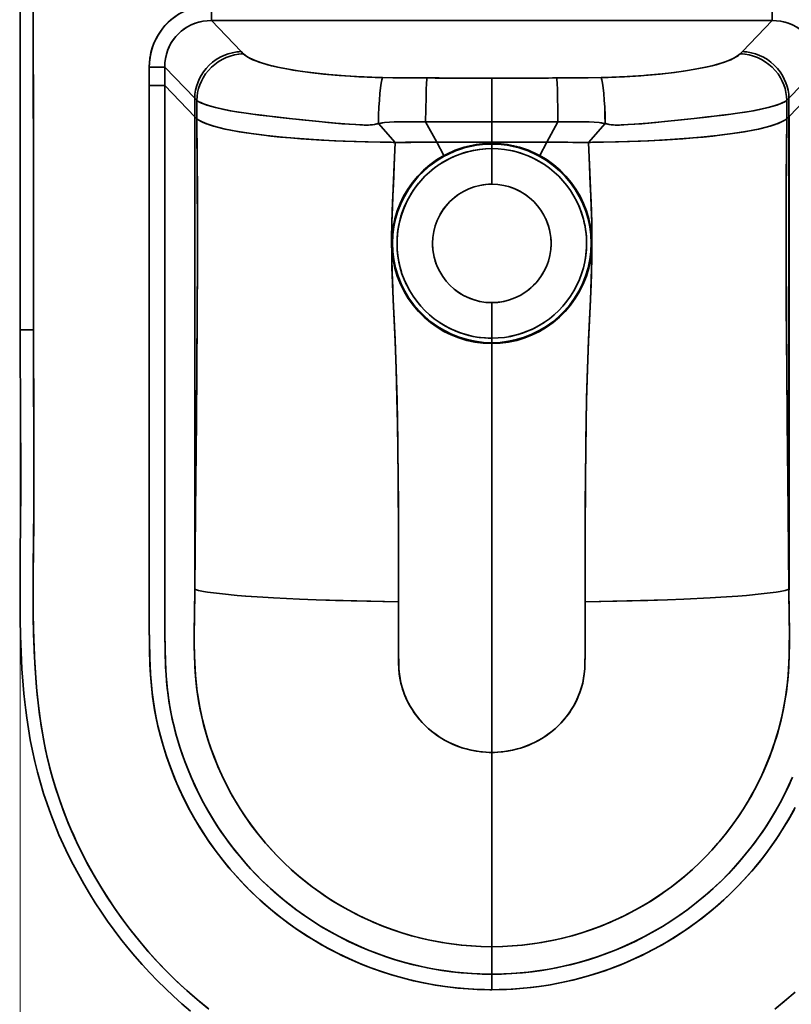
# Model space of a CAD drawing. Extents: x 415 to 1818, y -11 to 1702.
# Tile 2 of 6: x 415 to 709, y 185 to 560. Entities that reach past the tile are written whole.
import ezdxf

# ---------------------------------------------------------------- set-up
doc = ezdxf.new("R2010")
doc.units = 0

msp = doc.modelspace()

# ---------------------------------------------------------------- linework, layer by layer
at = {"color": 7, "lineweight": 35, "ltscale": 0.147733}
for p, q in [((487.67, 559.64), (487.67, 565.55)), ((487.67, 565.55), (487.67, 559.64)), ((701.33, 565.55), (701.33, 559.64)), ((701.33, 565.55), (701.33, 559.64))]:
    msp.add_line(p, q, dxfattribs=at)
at = {"color": 7, "lineweight": 35, "ltscale": 0.410576}
for p, q in [((499.06, 547.81), (487.67, 559.64)), ((499.06, 547.81), (487.67, 559.64)), ((701.33, 559.64), (689.94, 547.81))]:
    msp.add_line(p, q, dxfattribs=at)
at = {"color": 7, "lineweight": 35}
for p, q in [((487.67, 559.64), (701.33, 559.64)), ((487.67, 559.64), (701.33, 559.64)), ((573.5, 513.29), (594.5, 513.34)), ((594.5, 513.34), (573.5, 513.29)), ((615.5, 513.29), (594.5, 513.34)), ((594.5, 513.34), (615.5, 513.29)), ((594.5, 280.87), (594.5, 436.61)), ((594.5, 280.87), (594.5, 436.61)), ((594.5, 280.87), (594.5, 206.88)), ((594.5, 280.87), (594.5, 206.88))]:
    msp.add_line(p, q, dxfattribs=at)
at = {"color": 7, "lineweight": 35, "ltscale": 0.410577}
msp.add_line((689.94, 547.81), (701.33, 559.64), dxfattribs=at)
at = {"color": 7, "lineweight": 35, "ltscale": 0.028401}
for p, q in [((499.85, 547), (499.06, 547.81)), ((499.85, 547), (499.06, 547.81)), ((689.15, 547), (689.94, 547.81)), ((689.94, 547.81), (689.15, 547))]:
    msp.add_line(p, q, dxfattribs=at)
at = {"color": 7, "lineweight": 35, "ltscale": 0.147894}
for p, q in [((464.03, 541.89), (469.95, 541.89)), ((464.03, 541.89), (469.95, 541.89)), ((464.03, 534.85), (469.95, 534.85))]:
    msp.add_line(p, q, dxfattribs=at)
at = {"color": 7, "lineweight": 35, "ltscale": 0.176051}
for p, q in [((464.03, 541.89), (464.03, 534.85)), ((469.95, 534.85), (469.95, 541.89)), ((469.95, 541.89), (469.95, 534.85))]:
    msp.add_line(p, q, dxfattribs=at)
at = {"color": 7, "lineweight": 35, "ltscale": 0.17605}
msp.add_line((464.03, 534.85), (464.03, 541.89), dxfattribs=at)
at = {"color": 7, "lineweight": 35, "ltscale": 0.409681}
msp.add_line((481.32, 530.08), (469.95, 541.89), dxfattribs=at)
at = {"color": 7, "lineweight": 35, "ltscale": 0.409683}
for p, q in [((481.32, 530.08), (469.95, 541.89)), ((707.68, 530.08), (719.05, 541.89))]:
    msp.add_line(p, q, dxfattribs=at)
at = {"color": 7, "lineweight": 35, "ltscale": 0.409682}
msp.add_line((707.68, 530.08), (719.05, 541.89), dxfattribs=at)
at = {"color": 7, "lineweight": 35, "ltscale": 0.415398}
msp.add_line((594.5, 537.71), (594.5, 521.09), dxfattribs=at)
msp.add_line((594.5, 537.71), (594.5, 521.09), dxfattribs=at)
at = {"color": 7, "lineweight": 35, "ltscale": 0.147893}
msp.add_line((469.95, 534.85), (464.03, 534.85), dxfattribs=at)
at = {"color": 7, "lineweight": 35, "ltscale": 0.410362}
msp.add_line((469.95, 534.85), (481.34, 523.02), dxfattribs=at)
at = {"color": 7, "lineweight": 35, "ltscale": 0.410363}
for p, q in [((481.34, 523.02), (469.95, 534.85)), ((719.05, 534.85), (707.66, 523.02)), ((707.66, 523.02), (719.05, 534.85))]:
    msp.add_line(p, q, dxfattribs=at)
at = {"color": 7, "lineweight": 35, "ltscale": 0.176539}
for p, q in [((481.34, 523.02), (481.32, 530.08)), ((707.66, 523.02), (707.68, 530.08))]:
    msp.add_line(p, q, dxfattribs=at)
at = {"color": 7, "lineweight": 35, "ltscale": 0.028344}
for p, q in [((482.11, 529.27), (481.32, 530.08)), ((706.89, 529.27), (707.68, 530.08))]:
    msp.add_line(p, q, dxfattribs=at)
at = {"color": 7, "lineweight": 35, "ltscale": 0.176537}
for p, q in [((481.32, 530.08), (481.34, 523.02)), ((707.68, 530.08), (707.66, 523.02))]:
    msp.add_line(p, q, dxfattribs=at)
at = {"color": 7, "lineweight": 35, "ltscale": 0.028346}
msp.add_line((482.11, 529.27), (481.32, 530.08), dxfattribs=at)
at = {"color": 7, "lineweight": 35, "ltscale": 0.177269}
for p, q in [((482.15, 522.18), (482.11, 529.27)), ((706.85, 522.18), (706.89, 529.27))]:
    msp.add_line(p, q, dxfattribs=at)
at = {"color": 7, "lineweight": 35, "ltscale": 0.17727}
for p, q in [((482.11, 529.27), (482.15, 522.18)), ((706.89, 529.27), (706.85, 522.18))]:
    msp.add_line(p, q, dxfattribs=at)
at = {"color": 7, "lineweight": 35, "ltscale": 0.028345}
msp.add_line((706.89, 529.27), (707.68, 530.08), dxfattribs=at)
at = {"color": 7, "lineweight": 35, "ltscale": 0.029255}
for p, q in [((481.34, 523.02), (482.15, 522.18)), ((481.34, 523.02), (482.15, 522.18)), ((707.66, 523.02), (706.85, 522.18)), ((707.66, 523.02), (706.85, 522.18))]:
    msp.add_line(p, q, dxfattribs=at)
at = {"color": 7, "lineweight": 35, "ltscale": 0.240916}
for p, q in [((557.71, 513.24), (551.31, 520.45)), ((551.31, 520.45), (557.71, 513.24)), ((631.29, 513.24), (637.69, 520.45)), ((637.69, 520.45), (631.29, 513.24))]:
    msp.add_line(p, q, dxfattribs=at)
at = {"color": 7, "lineweight": 35, "ltscale": 0.220279}
for p, q in [((573.5, 513.29), (569.29, 521.03)), ((569.29, 521.03), (573.5, 513.29)), ((615.5, 513.29), (619.71, 521.03)), ((619.71, 521.03), (615.5, 513.29))]:
    msp.add_line(p, q, dxfattribs=at)
at = {"color": 7, "lineweight": 35, "ltscale": 0.193755}
msp.add_line((594.5, 513.34), (594.5, 521.09), dxfattribs=at)
msp.add_line((594.5, 513.34), (594.5, 521.09), dxfattribs=at)
at = {"color": 7, "lineweight": 35, "ltscale": 0.14378}
for p, q in [((576.26, 508.24), (573.5, 513.29)), ((573.5, 513.29), (576.26, 508.24)), ((612.74, 508.24), (615.5, 513.29)), ((615.5, 513.29), (612.74, 508.24))]:
    msp.add_line(p, q, dxfattribs=at)
at = {"color": 7, "lineweight": 35, "ltscale": 0.011131}
msp.add_line((594.5, 512.9), (594.5, 513.34), dxfattribs=at)
msp.add_line((594.5, 512.9), (594.5, 513.34), dxfattribs=at)
at = {"color": 7, "lineweight": 35, "ltscale": 0.007722}
for p, q in [((594.5, 512.9), (594.5, 512.59)), ((594.5, 512.9), (594.5, 512.59)), ((576.41, 507.97), (576.26, 508.24)), ((612.59, 507.97), (612.74, 508.24))]:
    msp.add_line(p, q, dxfattribs=at)
at = {"color": 7, "lineweight": 35, "ltscale": 0.043352}
msp.add_line((594.5, 510.85), (594.5, 512.59), dxfattribs=at)
msp.add_line((594.5, 510.85), (594.5, 512.59), dxfattribs=at)
at = {"color": 7, "lineweight": 35, "ltscale": 0.338438}
for p, q in [((594.5, 497.32), (594.5, 510.85)), ((594.5, 497.32), (594.5, 510.85)), ((594.5, 452.19), (594.5, 438.65)), ((594.5, 452.19), (594.5, 438.65))]:
    msp.add_line(p, q, dxfattribs=at)
at = {"color": 7, "lineweight": 35, "ltscale": 0.007723}
for p, q in [((576.41, 507.97), (576.26, 508.24)), ((612.59, 507.97), (612.74, 508.24)), ((594.5, 436.92), (594.5, 436.61)), ((594.5, 436.92), (594.5, 436.61))]:
    msp.add_line(p, q, dxfattribs=at)
at = {"color": 7, "lineweight": 35, "ltscale": 0.125}
for p, q in [((419.91, 441.89), (414.91, 441.89)), ((414.91, 441.89), (419.91, 441.89))]:
    msp.add_line(p, q, dxfattribs=at)
at = {"color": 8, "lineweight": 13}
msp.add_line((414.91, 439.89), (414.91, 54.63), dxfattribs=at)
at = {"color": 7, "lineweight": 35, "ltscale": 0.000871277}
msp.add_line((594.5, 438.65), (594.46, 438.65), dxfattribs=at)
at = {"color": 7, "lineweight": 35, "ltscale": 0.043351}
msp.add_line((594.5, 436.92), (594.5, 438.65), dxfattribs=at)
msp.add_line((594.5, 436.92), (594.5, 438.65), dxfattribs=at)
at = {"color": 7, "lineweight": 35, "ltscale": 0.000915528}
msp.add_line((594.5, 438.65), (594.54, 438.65), dxfattribs=at)
at = {"color": 7, "lineweight": 35, "ltscale": 0.190075}
msp.add_line((594.5, 270.07), (594.5, 277.67), dxfattribs=at)
at = {"color": 7, "lineweight": 35, "ltscale": 0.308622}
msp.add_line((594.5, 232.01), (594.5, 244.36), dxfattribs=at)
at = {"color": 7, "lineweight": 35, "ltscale": 0.377775}
msp.add_line((594.5, 228.36), (594.5, 243.47), dxfattribs=at)
at = {"color": 7, "lineweight": 35, "ltscale": 0.261786}
msp.add_line((594.5, 196.41), (594.5, 206.88), dxfattribs=at)
msp.add_line((594.5, 196.41), (594.5, 206.88), dxfattribs=at)
at = {"color": 7, "lineweight": 35, "ltscale": 0.148}
msp.add_line((594.5, 196.41), (594.5, 190.49), dxfattribs=at)
msp.add_line((594.5, 196.41), (594.5, 190.49), dxfattribs=at)
at = {"color": 7, "lineweight": 35}
for points in [[(414.67, 700.51), (414.84, 538.6), (414.9, 485.32), (414.91, 441.89)], [(419.91, 441.89), (419.9, 482.98), (419.82, 561.51), (419.67, 700.51)], [(419.67, 700.51), (419.79, 585.58), (419.89, 492.96), (419.91, 441.89)], [(464.03, 541.89), (464.09, 543.59), (464.27, 545.29), (464.57, 546.97), (464.99, 548.63), (465.53, 550.25), (466.18, 551.83), (466.95, 553.36), (467.86, 554.88), (468.88, 556.33), (470.01, 557.7), (471.24, 558.98), (472.57, 560.16), (473.98, 561.24), (475.47, 562.21), (477.04, 563.07), (478.66, 563.8), (480.34, 564.41), (482.06, 564.89), (483.8, 565.24), (485.73, 565.47), (487.67, 565.55)], [(464.03, 541.89), (464.1, 543.75), (464.32, 545.61), (464.68, 547.44), (465.18, 549.25), (465.82, 551.01), (466.61, 552.71), (467.5, 554.32), (468.53, 555.86), (469.67, 557.31), (470.92, 558.67), (472.28, 559.92), (473.73, 561.06), (475.14, 562.01), (476.62, 562.85), (478.16, 563.59), (479.74, 564.21), (481.36, 564.71), (483.01, 565.1), (484.69, 565.37), (486.18, 565.51), (487.67, 565.55)], [(469.95, 541.89), (470, 543.5), (470.2, 545.11), (470.55, 546.69), (471.03, 548.23), (471.66, 549.73), (472.42, 551.16), (473.22, 552.39), (474.13, 553.55), (475.13, 554.63), (476.22, 555.62), (477.39, 556.51), (478.63, 557.3), (480.03, 558.02), (481.49, 558.61), (483, 559.08), (484.54, 559.4), (486.1, 559.59), (487.67, 559.64)], [(469.95, 541.89), (470.01, 543.55), (470.22, 545.21), (470.59, 546.84), (471.1, 548.43), (471.42, 549.2), (471.77, 549.96), (472.55, 551.39), (473.47, 552.74), (474.52, 553.99), (475.67, 555.14), (476.93, 556.18), (478.29, 557.1), (479.73, 557.88), (481.23, 558.52), (482.79, 559.02), (484.38, 559.37), (486.02, 559.58), (487.67, 559.64)], [(719.05, 541.89), (719, 543.5), (718.8, 545.11), (718.45, 546.69), (717.97, 548.23), (717.34, 549.73), (716.58, 551.16), (715.78, 552.39), (714.87, 553.55), (713.87, 554.63), (712.78, 555.62), (711.61, 556.51), (710.37, 557.3), (708.97, 558.02), (707.51, 558.61), (706, 559.08), (704.46, 559.4), (702.9, 559.59), (701.33, 559.64)], [(719.05, 541.89), (718.99, 543.55), (718.78, 545.21), (718.41, 546.84), (717.9, 548.43), (717.58, 549.2), (717.23, 549.96), (716.45, 551.39), (715.53, 552.74), (714.48, 553.99), (713.33, 555.14), (712.07, 556.18), (710.71, 557.1), (709.27, 557.88), (707.77, 558.52), (706.21, 559.02), (704.62, 559.37), (702.98, 559.58), (701.33, 559.64)], [(481.32, 530.08), (481.42, 531.58), (481.66, 533.07), (482.01, 534.53), (482.49, 535.96), (483.08, 537.34), (483.79, 538.68), (484.7, 540.09), (485.74, 541.42), (486.9, 542.65), (488.16, 543.76), (489.52, 544.76), (490.97, 545.63), (492.48, 546.36), (494.05, 546.95), (495.67, 547.39), (497.32, 547.68), (498.19, 547.77), (499.06, 547.81)], [(481.32, 530.08), (481.42, 531.58), (481.66, 533.07), (482.01, 534.53), (482.49, 535.96), (483.08, 537.34), (483.79, 538.68), (484.7, 540.09), (485.74, 541.42), (486.9, 542.65), (488.16, 543.76), (489.52, 544.76), (490.97, 545.63), (492.48, 546.36), (494.05, 546.95), (495.67, 547.39), (497.32, 547.68), (498.19, 547.77), (499.06, 547.81)], [(707.68, 530.08), (707.58, 531.58), (707.34, 533.07), (706.99, 534.53), (706.51, 535.96), (705.92, 537.34), (705.21, 538.68), (704.3, 540.09), (703.26, 541.42), (702.1, 542.65), (700.84, 543.76), (699.48, 544.76), (698.03, 545.63), (696.52, 546.36), (694.95, 546.95), (693.33, 547.39), (691.68, 547.68), (690.81, 547.77), (689.94, 547.81)], [(707.68, 530.08), (707.58, 531.58), (707.34, 533.07), (706.99, 534.53), (706.51, 535.96), (705.92, 537.34), (705.21, 538.68), (704.3, 540.09), (703.26, 541.42), (702.1, 542.65), (700.84, 543.76), (699.48, 544.76), (698.03, 545.63), (696.52, 546.36), (694.95, 546.95), (693.33, 547.39), (691.68, 547.68), (690.81, 547.77), (689.94, 547.81)], [(482.11, 529.27), (482.21, 530.77), (482.45, 532.25), (482.8, 533.71), (483.28, 535.14), (483.87, 536.53), (484.58, 537.86), (485.49, 539.28), (486.53, 540.61), (487.69, 541.83), (488.96, 542.95), (490.32, 543.95), (491.76, 544.81), (493.27, 545.54), (494.84, 546.13), (496.46, 546.57), (498.11, 546.86), (498.98, 546.95), (499.85, 547)], [(482.11, 529.27), (482.21, 530.77), (482.45, 532.25), (482.8, 533.72), (483.28, 535.14), (483.87, 536.53), (484.58, 537.86), (485.49, 539.28), (486.54, 540.61), (487.69, 541.83), (488.96, 542.95), (490.32, 543.95), (491.76, 544.81), (493.27, 545.54), (494.85, 546.13), (496.47, 546.57), (498.12, 546.86), (498.98, 546.95), (499.85, 547)], [(552.84, 537.89), (548.76, 538.01), (542.9, 538.28), (536.42, 538.72), (530.33, 539.27), (525.23, 539.86), (521.54, 540.36), (517.07, 541.08), (516.42, 541.2), (512.84, 541.92), (510.54, 542.45), (508.07, 543.12), (505.83, 543.82), (504.61, 544.27), (503.49, 544.73), (502.51, 545.19), (501.25, 545.89), (500.35, 546.54), (499.85, 547)], [(552.84, 537.89), (550.12, 537.96), (543.84, 538.23), (537.12, 538.67), (532.46, 539.06), (528.86, 539.43), (523.47, 540.09), (518.76, 540.79), (516.4, 541.2), (514.13, 541.64), (512.02, 542.1), (509.21, 542.8), (506.72, 543.53), (504.96, 544.14), (503.42, 544.76), (502.1, 545.4), (501.25, 545.89), (500.54, 546.39), (499.88, 546.96), (499.85, 547)], [(636.16, 537.89), (640.24, 538.01), (646.1, 538.28), (652.58, 538.72), (658.67, 539.27), (663.77, 539.86), (667.46, 540.36), (671.93, 541.08), (672.58, 541.2), (676.16, 541.92), (678.46, 542.45), (680.93, 543.12), (683.17, 543.82), (684.39, 544.27), (685.51, 544.73), (686.49, 545.19), (687.75, 545.89), (688.65, 546.54), (689.15, 547)], [(689.15, 547), (688.99, 546.84), (688.29, 546.26), (687.54, 545.77), (686.66, 545.28), (685.29, 544.64), (683.71, 544.01), (681.91, 543.41), (679.9, 542.83), (678.26, 542.4), (676.52, 542), (672.59, 541.2), (669.01, 540.59), (664.11, 539.9), (659.37, 539.35), (653.44, 538.79), (651.29, 538.62), (645.01, 538.22), (638.8, 537.96), (636.16, 537.89)], [(706.89, 529.27), (706.79, 530.77), (706.55, 532.25), (706.2, 533.71), (705.72, 535.14), (705.13, 536.53), (704.42, 537.86), (703.51, 539.28), (702.47, 540.61), (701.31, 541.83), (700.04, 542.95), (698.68, 543.95), (697.24, 544.81), (695.73, 545.54), (694.16, 546.13), (692.54, 546.57), (690.89, 546.86), (690.02, 546.95), (689.15, 547)], [(706.89, 529.27), (706.79, 530.77), (706.55, 532.25), (706.2, 533.72), (705.72, 535.14), (705.13, 536.53), (704.42, 537.86), (703.51, 539.28), (702.46, 540.61), (701.31, 541.83), (700.04, 542.95), (698.68, 543.95), (697.24, 544.81), (695.73, 545.54), (694.15, 546.13), (692.53, 546.57), (690.88, 546.86), (690.02, 546.95), (689.15, 547)], [(569.82, 537.78), (557.96, 537.85), (552.84, 537.89)], [(569.82, 537.78), (556.81, 537.86), (552.84, 537.89)], [(569.29, 521.03), (569.35, 525.88), (569.44, 530.5), (569.53, 533.32), (569.64, 535.69), (569.76, 537.29), (569.82, 537.78)], [(569.29, 521.03), (569.35, 525.88), (569.44, 530.5), (569.53, 533.32), (569.64, 535.69), (569.76, 537.29), (569.82, 537.78)], [(619.18, 537.78), (631.04, 537.85), (636.16, 537.89)], [(636.16, 537.89), (631.21, 537.85), (619.18, 537.78)], [(619.71, 521.03), (619.65, 525.88), (619.56, 530.5), (619.47, 533.32), (619.36, 535.69), (619.24, 537.29), (619.18, 537.78)], [(619.71, 521.03), (619.65, 525.88), (619.56, 530.5), (619.47, 533.32), (619.36, 535.69), (619.24, 537.29), (619.18, 537.78)], [(594.5, 190.49), (591.69, 190.52), (588.9, 190.61), (585.49, 190.81), (581.05, 191.19), (576.63, 191.72), (572.92, 192.28), (569.22, 192.95), (565.55, 193.72), (561.9, 194.6), (557.7, 195.75), (553.55, 197.04), (549.44, 198.47), (545.38, 200.03), (541.37, 201.73), (537.42, 203.56), (533.51, 205.53), (529.67, 207.63), (525.9, 209.85), (522.74, 211.85), (519.64, 213.94), (516.11, 216.48), (512.67, 219.14), (509.32, 221.9), (506.18, 224.68), (503.14, 227.55), (500.19, 230.52), (497.33, 233.58), (494.39, 236.95), (491.57, 240.42), (488.87, 243.98), (486.3, 247.63), (483.86, 251.37), (481.55, 255.17), (479.38, 259.05), (477.35, 263), (475.45, 267.02), (473.69, 271.1), (472.09, 275.19), (470.62, 279.32), (469.29, 283.51), (468.3, 287.01), (467.41, 290.55), (466.63, 294.1), (465.99, 297.55), (465.45, 301.02), (465.11, 303.76), (464.83, 306.51), (464.6, 309.27), (464.42, 312.03), (464.29, 314.79), (464.19, 317.55), (464.07, 322.86), (464.02, 328.73), (464, 335.6), (464.03, 349.27), (464.03, 382.25), (464.03, 431.02), (464.03, 534.85)], [(594.5, 190.49), (593.78, 190.49), (589.72, 190.58), (585.66, 190.79), (581.61, 191.13), (577.58, 191.59), (573.26, 192.23), (568.97, 193), (564.71, 193.92), (560.49, 194.97), (556.3, 196.17), (552.15, 197.51), (548.05, 198.98), (544, 200.59), (540.01, 202.34), (535.96, 204.27), (531.97, 206.35), (528.06, 208.55), (524.23, 210.89), (520.48, 213.36), (516.95, 215.86), (513.52, 218.46), (510.17, 221.18), (506.92, 224.01), (503.76, 226.95), (500.7, 229.99), (497.74, 233.13), (494.89, 236.37), (492.14, 239.7), (489.51, 243.11), (487, 246.62), (485.06, 249.5), (483.2, 252.42), (481.42, 255.4), (479.72, 258.42), (477.9, 261.9), (476.19, 265.43), (474.58, 269.01), (473.07, 272.63), (471.68, 276.3), (470.43, 279.89), (469.29, 283.51), (468.26, 287.17), (467.34, 290.85), (466.54, 294.57), (466.06, 297.12), (465.65, 299.64), (465.3, 302.16), (464.85, 306.3), (464.52, 310.46), (464.31, 314.31), (464.17, 318.17), (464.08, 322.03), (464.02, 328.84), (464, 335.38), (464.02, 348.44), (464.03, 385.63), (464.03, 423.36), (464.03, 534.85)], [(469.95, 534.85), (469.95, 428.37), (469.95, 381.34), (469.93, 347.14), (469.91, 334.31), (469.96, 325.66), (470.02, 321.13), (470.1, 317.84), (470.31, 312.62), (470.48, 310.02), (470.68, 307.43), (470.97, 304.57), (471.33, 301.73), (471.59, 299.97), (472.01, 297.48), (472.49, 295), (473.22, 291.67), (474.06, 288.35), (475, 285.06), (475.79, 282.52), (476.64, 280), (477.56, 277.44), (478.54, 274.9), (479.94, 271.5), (481.45, 268.15), (483.04, 264.84), (484.72, 261.62), (486.49, 258.45), (488.35, 255.34), (489.8, 253.05), (491.3, 250.8), (493.39, 247.83), (495.57, 244.92), (497.83, 242.07), (500.17, 239.29), (502.6, 236.59), (504.68, 234.38), (506.81, 232.23), (509, 230.14), (511.69, 227.69), (514.45, 225.32), (517.28, 223.04), (520.17, 220.83), (523.13, 218.72), (526.15, 216.69), (529.24, 214.75), (532.38, 212.9), (536.12, 210.84), (539.94, 208.91), (543.82, 207.12), (547.18, 205.69), (550.58, 204.35), (554.03, 203.12), (557.49, 202), (560.99, 200.97), (564.51, 200.05), (567.17, 199.43), (569.85, 198.86), (573.44, 198.2), (577.06, 197.64), (580.69, 197.18), (583.75, 196.88), (586.81, 196.65), (589.88, 196.5), (592.18, 196.43), (594.5, 196.41)], [(594.5, 196.41), (590.78, 196.47), (587.08, 196.64), (582.82, 196.96), (579.15, 197.36), (575.5, 197.87), (571.88, 198.47), (568.28, 199.18), (564.71, 200), (561.18, 200.92), (557.69, 201.93), (554.22, 203.05), (550.79, 204.28), (547.11, 205.72), (543.46, 207.27), (539.87, 208.95), (536.33, 210.73), (532.85, 212.63), (529.43, 214.63), (526.33, 216.58), (523.29, 218.61), (519.84, 221.08), (516.48, 223.67), (513.2, 226.37), (510.14, 229.08), (507.16, 231.89), (504.28, 234.79), (501.5, 237.79), (499.11, 240.54), (496.8, 243.35), (494.57, 246.23), (492.43, 249.17), (490.38, 252.18), (488.43, 255.22), (486.57, 258.32), (484.8, 261.46), (483.13, 264.66), (481.54, 267.93), (480.05, 271.25), (478.66, 274.6), (477.66, 277.18), (476.72, 279.77), (475.57, 283.23), (474.52, 286.71), (473.58, 290.22), (472.78, 293.6), (472.1, 297), (471.52, 300.41), (471.17, 302.9), (470.88, 305.4), (470.64, 307.96), (470.44, 310.53), (470.27, 313.38), (470.15, 316.24), (470.05, 319.53), (469.95, 325.9), (469.92, 331.05), (469.92, 343.33), (469.95, 371.85), (469.95, 475.56), (469.95, 534.85)], [(551.31, 520.45), (551.09, 520.37), (550.14, 520.11), (549.02, 519.94), (548.17, 519.86), (547.32, 519.83), (546.27, 519.84), (545.22, 519.87), (540.28, 520.14), (535.04, 520.56), (528.6, 521.19), (521.24, 521.95), (517.37, 522.38), (512.77, 522.89), (506.88, 523.54), (503.46, 523.96), (500.08, 524.43), (497.32, 524.86), (494.81, 525.3), (492.44, 525.77), (489.28, 526.5), (487.85, 526.88), (486.54, 527.28), (485.43, 527.65), (483.98, 528.23), (482.95, 528.74), (482.17, 529.22), (482.11, 529.27)], [(551.31, 520.45), (551.04, 520.36), (549.98, 520.08), (548.99, 519.93), (547.48, 519.83), (545.89, 519.85), (542.54, 520), (537.39, 520.36), (532.07, 520.84), (528.71, 521.18), (522.2, 521.85), (517.45, 522.38), (512.29, 522.95), (506.14, 523.63), (500.91, 524.31), (498.12, 524.73), (495.67, 525.15), (493.35, 525.58), (491.58, 525.95), (489.92, 526.34), (487.83, 526.89), (485.98, 527.46), (484.45, 528.03), (483.66, 528.38), (482.96, 528.73), (482.17, 529.22), (482.11, 529.27)], [(637.69, 520.45), (637.91, 520.37), (638.86, 520.11), (639.98, 519.94), (640.83, 519.86), (641.68, 519.83), (642.73, 519.84), (643.78, 519.87), (648.72, 520.14), (653.96, 520.56), (660.4, 521.19), (667.76, 521.95), (671.63, 522.38), (676.23, 522.89), (682.12, 523.54), (685.54, 523.96), (688.92, 524.43), (691.68, 524.86), (694.19, 525.3), (696.56, 525.77), (699.72, 526.5), (701.15, 526.88), (702.46, 527.28), (703.57, 527.65), (705.02, 528.23), (706.05, 528.74), (706.83, 529.22), (706.89, 529.27)], [(637.69, 520.45), (637.96, 520.36), (639.02, 520.08), (640.01, 519.93), (641.52, 519.83), (643.11, 519.85), (646.46, 520), (651.61, 520.36), (656.93, 520.84), (660.29, 521.18), (666.8, 521.85), (671.55, 522.38), (676.71, 522.95), (682.86, 523.63), (688.09, 524.31), (690.88, 524.73), (693.33, 525.15), (695.65, 525.58), (697.42, 525.95), (699.08, 526.34), (701.17, 526.89), (703.02, 527.46), (704.55, 528.03), (705.34, 528.38), (706.04, 528.73), (706.83, 529.22), (706.89, 529.27)], [(481.34, 343.02), (481.34, 423.52), (481.34, 523.02)], [(482.15, 522.18), (482.32, 499.38), (482.4, 480.23), (482.39, 462.73), (482.33, 451.58), (482.13, 425.53), (481.62, 371.97), (481.34, 343.02)], [(482.15, 522.18), (482.36, 493.13), (482.41, 470.72), (482.3, 446.16), (481.97, 407.27), (481.4, 349.48), (481.34, 343.02)], [(482.15, 522.18), (482.93, 521.65), (484.11, 521.02), (485.49, 520.44), (486.66, 520.02), (488.5, 519.44), (490.55, 518.89), (492.96, 518.33), (495.56, 517.8), (498.68, 517.24), (503.7, 516.47), (508.64, 515.85), (514.83, 515.19), (519.49, 514.78), (526.57, 514.27), (534.63, 513.82), (542.81, 513.51), (552, 513.3), (554.67, 513.27)], [(554.67, 513.27), (546.21, 513.41), (537.85, 513.68), (529.66, 514.08), (521.7, 514.61), (517.79, 514.92), (513.97, 515.27), (510.35, 515.65), (506.85, 516.06), (503.82, 516.46), (500.91, 516.88), (498.22, 517.31), (495.67, 517.78), (492.45, 518.44), (489.54, 519.15), (488.22, 519.52), (487, 519.9), (485.95, 520.27), (485, 520.63), (483.87, 521.14), (482.92, 521.65), (482.15, 522.18)], [(706.85, 522.18), (706.07, 521.65), (704.89, 521.02), (703.51, 520.44), (702.34, 520.02), (700.5, 519.44), (698.45, 518.89), (696.04, 518.33), (693.44, 517.8), (690.32, 517.24), (685.3, 516.47), (680.36, 515.85), (674.17, 515.19), (669.51, 514.78), (662.43, 514.27), (654.37, 513.82), (646.19, 513.51), (637, 513.3), (634.33, 513.27)], [(634.33, 513.27), (642.79, 513.41), (651.15, 513.68), (659.34, 514.08), (667.3, 514.61), (671.21, 514.92), (675.03, 515.27), (678.65, 515.65), (682.15, 516.06), (685.18, 516.46), (688.09, 516.88), (690.78, 517.31), (693.33, 517.78), (696.55, 518.44), (699.46, 519.15), (700.78, 519.52), (702, 519.9), (703.05, 520.27), (704, 520.63), (705.13, 521.14), (706.08, 521.65), (706.85, 522.18)], [(706.85, 522.18), (706.64, 493.13), (706.59, 470.72), (706.7, 446.16), (707.03, 407.27), (707.6, 349.48), (707.66, 343.02)], [(706.85, 522.18), (706.68, 499.38), (706.6, 480.23), (706.61, 462.73), (706.67, 451.58), (706.87, 425.53), (707.38, 371.97), (707.66, 343.02)], [(707.66, 343.02), (707.66, 423.52), (707.66, 523.02)], [(569.29, 521.03), (562.68, 521.01), (558.55, 521.03), (557.36, 521.02), (555.5, 520.96), (553.58, 520.77), (552.53, 520.61), (551.46, 520.47), (551.31, 520.45)], [(569.29, 521.03), (561.87, 521.01), (558.63, 521.03), (557.43, 521.02), (555.57, 520.96), (553.65, 520.78), (552.56, 520.62), (551.46, 520.47), (551.31, 520.45)], [(594.5, 521.09), (573.92, 521.04), (569.47, 521.03), (569.29, 521.03)], [(594.5, 521.09), (583.41, 521.08), (569.72, 521.03), (569.29, 521.03)], [(594.5, 521.09), (615.08, 521.04), (619.53, 521.03), (619.71, 521.03)], [(594.5, 521.09), (605.59, 521.08), (619.28, 521.03), (619.71, 521.03)], [(619.71, 521.03), (626.32, 521.01), (630.45, 521.03), (631.64, 521.02), (633.5, 520.96), (635.42, 520.77), (636.47, 520.61), (637.54, 520.47), (637.69, 520.45)], [(619.71, 521.03), (627.13, 521.01), (630.37, 521.03), (631.57, 521.02), (633.43, 520.96), (635.35, 520.78), (636.44, 520.62), (637.54, 520.47), (637.69, 520.45)], [(558.96, 338.29), (558.95, 365.23), (558.86, 382.96), (558.69, 399.12), (558.56, 407.11), (558.4, 414.95), (558.06, 426.85), (557.64, 438.01), (557.28, 445.9), (556.94, 453.19), (556.61, 461.29), (556.48, 465.13), (556.37, 470.72), (556.35, 476.67), (556.44, 482.67), (556.69, 490.53), (556.99, 497.25), (557.47, 507.62), (557.71, 513.24)], [(557.71, 513.24), (557.2, 501.84), (556.79, 492.76), (556.62, 488.6), (556.44, 482.7), (556.35, 476.2), (556.38, 469.74), (556.54, 463.11), (556.69, 459.18), (557.06, 450.69), (557.67, 437.34), (558.05, 427.09), (558.38, 415.79), (558.58, 405.97), (558.74, 395.82), (558.84, 385.62), (558.91, 375.32), (558.96, 359.92), (558.96, 338.29)], [(630.04, 338.29), (630.05, 365.23), (630.14, 382.96), (630.31, 399.12), (630.44, 407.11), (630.6, 414.95), (630.94, 426.85), (631.36, 438.01), (631.72, 445.9), (632.06, 453.19), (632.39, 461.29), (632.52, 465.13), (632.63, 470.72), (632.65, 476.67), (632.56, 482.67), (632.31, 490.53), (632.01, 497.25), (631.53, 507.62), (631.29, 513.24)], [(631.29, 513.24), (631.8, 501.84), (632.21, 492.76), (632.38, 488.6), (632.56, 482.7), (632.65, 476.2), (632.62, 469.74), (632.46, 463.11), (632.31, 459.18), (631.94, 450.69), (631.33, 437.34), (630.95, 427.09), (630.62, 415.79), (630.42, 405.97), (630.26, 395.82), (630.16, 385.62), (630.09, 375.32), (630.04, 359.92), (630.04, 338.29)], [(414.91, 441.89), (415.04, 405.01), (415.09, 392.8), (415.09, 380.68), (415.02, 368.56), (414.89, 356.28), (414.8, 343.89), (414.8, 337.67), (414.86, 331.45), (414.99, 325.22), (415.21, 319.01), (415.54, 312.77), (415.99, 306.54), (416.29, 303.27), (416.62, 300), (416.97, 297.01), (417.36, 294.02), (417.99, 289.84), (418.7, 285.68), (419.51, 281.53), (420.41, 277.41), (421.42, 273.32), (422.54, 269.26), (423.76, 265.24), (425.08, 261.25), (426.5, 257.3), (428.02, 253.39), (429.64, 249.52), (431.35, 245.69), (433.15, 241.9), (435.04, 238.15), (437.02, 234.45), (439.08, 230.78), (441.23, 227.16), (443.46, 223.59), (445.77, 220.06), (448.17, 216.59), (450.65, 213.17), (453.21, 209.8), (455.85, 206.5), (458.57, 203.25), (461.36, 200.06), (464.23, 196.94), (467.17, 193.89), (470.19, 190.9), (473.29, 187.98), (476.44, 185.14), (479.68, 182.37)], [(486.74, 183.06), (483.15, 185.98), (479.64, 188.99), (476.21, 192.09), (472.87, 195.28), (469.61, 198.55), (466.44, 201.91), (463.36, 205.35), (459.99, 209.33), (456.74, 213.41), (453.61, 217.58), (450.61, 221.84), (447.73, 226.18), (445.14, 230.35), (442.66, 234.59), (440.3, 238.89), (438.06, 243.25), (436.21, 247.1), (434.45, 251), (432.79, 254.93), (431.24, 258.91), (429.79, 262.92), (428.3, 267.45), (426.95, 272.03), (425.74, 276.65), (424.67, 281.26), (423.74, 285.9), (422.93, 290.56), (422.24, 295.25), (421.81, 298.63), (421.44, 302.01), (421.09, 305.62), (420.79, 309.24), (420.52, 313.24), (420.3, 317.25), (420.12, 321.42), (419.99, 325.59), (419.84, 333.15), (419.8, 340.71), (419.85, 351.49), (419.95, 361.93), (420.06, 374.05), (420.09, 389.82), (420.05, 402.46), (419.95, 422.23), (419.91, 441.89)], [(419.91, 441.89), (420.04, 404.91), (420.1, 388.23), (420.09, 379.89), (420.01, 367.39), (419.92, 358.77), (419.82, 347.33), (419.8, 339.15), (419.84, 333.65), (419.92, 328.15), (420.04, 323.78), (420.2, 319.42), (420.54, 312.85), (420.78, 309.37), (421.06, 305.9), (421.35, 302.82), (421.68, 299.74), (422.04, 296.76), (422.45, 293.79), (422.87, 290.99), (423.33, 288.2), (424.13, 283.9), (425.03, 279.63), (426.05, 275.39), (427.19, 271.17), (428.31, 267.42), (429.52, 263.7), (430.83, 260.01), (432.22, 256.36), (433.19, 253.97), (434.19, 251.6), (435.25, 249.18), (436.36, 246.78), (438.64, 242.09), (440.92, 237.74), (443.31, 233.46), (445.81, 229.24), (448.44, 225.09), (451.17, 221.02), (454.02, 217.02), (457.15, 212.88), (460.4, 208.84), (463.77, 204.89), (467.25, 201.04), (470.84, 197.29), (474.54, 193.66), (478.35, 190.13), (482.27, 186.72), (486.28, 183.43)], [(594.5, 206.88), (590.39, 206.96), (586.73, 207.15), (583.07, 207.46), (580.16, 207.79), (577.27, 208.2), (574.39, 208.68), (570.95, 209.35), (567.91, 210.03), (564.02, 211.03), (560.18, 212.17), (556.38, 213.45), (552.63, 214.85), (549.41, 216.18), (546.23, 217.61), (543.09, 219.14), (540, 220.76), (536.96, 222.47), (533.98, 224.28), (531.06, 226.18), (528.2, 228.16), (526.11, 229.69), (524.06, 231.27), (521.03, 233.74), (518.09, 236.32), (515.24, 238.99), (512.49, 241.75), (510.15, 244.27), (507.86, 246.88), (505.66, 249.56), (503.54, 252.3), (501.51, 255.11), (500.52, 256.53), (498.65, 259.39), (497.46, 261.31), (495.52, 264.64), (494.98, 265.61), (493.27, 268.85), (491.67, 272.15), (490.19, 275.49), (488.81, 278.88), (487.61, 282.11), (486.38, 285.8), (485.28, 289.54), (484.31, 293.31), (483.46, 297.11), (482.83, 300.5), (482.31, 303.91), (481.85, 307.67), (481.61, 310.33), (481.45, 312.68), (481.33, 315.02), (481.24, 317.74), (481.17, 322.52), (481.17, 326.6), (481.22, 331.82), (481.34, 343.02)], [(594.5, 206.88), (590.36, 206.96), (586.56, 207.16), (582.77, 207.49), (579, 207.95), (575.54, 208.47), (571.53, 209.23), (570.3, 209.48), (567.12, 210.22), (563.95, 211.05), (560.57, 212.05), (556.95, 213.25), (553.34, 214.57), (549.35, 216.21), (548.5, 216.58), (545.06, 218.17), (541.67, 219.87), (538.34, 221.68), (535.08, 223.6), (532.09, 225.49), (529.34, 227.36), (526.11, 229.69), (524.4, 231), (521.26, 233.55), (518.63, 235.83), (518.06, 236.34), (515.29, 238.95), (512.6, 241.64), (510.69, 243.68), (508.36, 246.29), (507.27, 247.59), (504.97, 250.43), (502.76, 253.35), (500.66, 256.34), (498.65, 259.39), (496.85, 262.33), (495.28, 265.06), (494.12, 267.21), (492.45, 270.52), (490.88, 273.89), (489.73, 276.57), (488.65, 279.28), (487.28, 283.08), (486.12, 286.63), (485.49, 288.8), (484.74, 291.57), (484.06, 294.37), (483.27, 298.08), (482.61, 301.87), (482.19, 304.74), (481.78, 308.4), (481.53, 311.44), (481.39, 313.79), (481.23, 318.13), (481.18, 320.99), (481.17, 326.57), (481.25, 334.21), (481.34, 343.02)], [(481.34, 343.02), (481.97, 342.82), (482.74, 342.61), (484.64, 342.22), (486.25, 341.95), (489.62, 341.49), (491.9, 341.23), (497.46, 340.7), (500.75, 340.44), (507.24, 339.99), (511.36, 339.75), (521.31, 339.26), (527.64, 339.01), (537.9, 338.68), (548.38, 338.45), (558.96, 338.29)], [(481.34, 343.02), (481.97, 342.82), (482.74, 342.61), (484.64, 342.22), (486.25, 341.95), (489.62, 341.49), (491.9, 341.23), (497.45, 340.7), (500.74, 340.44), (507.24, 339.99), (511.36, 339.75), (521.3, 339.26), (527.61, 339.01), (535.01, 338.77), (546.91, 338.47), (558.96, 338.29)], [(594.5, 206.88), (598.61, 206.96), (602.27, 207.15), (605.93, 207.46), (608.84, 207.79), (611.73, 208.2), (614.61, 208.68), (618.05, 209.35), (621.09, 210.03), (624.98, 211.03), (628.82, 212.17), (632.62, 213.45), (636.37, 214.85), (639.59, 216.18), (642.77, 217.61), (645.91, 219.14), (649, 220.76), (652.04, 222.47), (655.02, 224.28), (657.94, 226.18), (660.8, 228.16), (662.89, 229.69), (664.94, 231.27), (667.97, 233.74), (670.91, 236.32), (673.76, 238.99), (676.51, 241.75), (678.85, 244.27), (681.14, 246.88), (683.34, 249.56), (685.46, 252.3), (687.49, 255.11), (688.48, 256.53), (690.35, 259.39), (691.54, 261.31), (693.48, 264.64), (694.02, 265.61), (695.73, 268.85), (697.33, 272.15), (698.81, 275.49), (700.19, 278.88), (701.39, 282.11), (702.62, 285.8), (703.72, 289.54), (704.69, 293.31), (705.54, 297.11), (706.17, 300.5), (706.69, 303.91), (707.15, 307.67), (707.39, 310.33), (707.55, 312.68), (707.67, 315.02), (707.76, 317.74), (707.83, 322.52), (707.83, 326.6), (707.78, 331.82), (707.66, 343.02)], [(594.5, 206.88), (598.64, 206.96), (602.44, 207.16), (606.23, 207.49), (610, 207.95), (613.46, 208.47), (617.47, 209.23), (618.7, 209.48), (621.88, 210.22), (625.05, 211.05), (628.43, 212.05), (632.05, 213.25), (635.66, 214.57), (639.65, 216.21), (640.5, 216.58), (643.94, 218.17), (647.33, 219.87), (650.66, 221.68), (653.92, 223.6), (656.91, 225.49), (659.66, 227.36), (662.89, 229.69), (664.6, 231), (667.74, 233.55), (670.37, 235.83), (670.94, 236.34), (673.71, 238.95), (676.4, 241.64), (678.31, 243.68), (680.64, 246.29), (681.73, 247.59), (684.03, 250.43), (686.24, 253.35), (688.34, 256.34), (690.35, 259.39), (692.15, 262.33), (693.72, 265.06), (694.88, 267.21), (696.55, 270.52), (698.12, 273.89), (699.27, 276.57), (700.35, 279.28), (701.72, 283.08), (702.88, 286.63), (703.51, 288.8), (704.26, 291.57), (704.94, 294.37), (705.73, 298.08), (706.39, 301.87), (706.81, 304.74), (707.22, 308.4), (707.47, 311.44), (707.61, 313.79), (707.77, 318.13), (707.82, 320.99), (707.83, 326.57), (707.75, 334.21), (707.66, 343.02)], [(707.66, 343.02), (707.03, 342.82), (706.26, 342.61), (704.36, 342.22), (702.75, 341.95), (699.38, 341.49), (697.1, 341.23), (691.54, 340.7), (688.25, 340.44), (681.76, 339.99), (677.64, 339.75), (667.69, 339.26), (661.36, 339.01), (651.1, 338.68), (640.62, 338.45), (630.04, 338.29)], [(707.66, 343.02), (707.03, 342.82), (706.26, 342.61), (704.36, 342.22), (702.75, 341.95), (699.38, 341.49), (697.1, 341.23), (691.55, 340.7), (688.26, 340.44), (681.76, 339.99), (677.64, 339.75), (667.7, 339.26), (661.39, 339.01), (653.99, 338.77), (642.09, 338.47), (630.04, 338.29)], [(558.96, 338.29), (558.93, 324.48), (558.93, 321.49), (558.96, 317.11), (559.01, 315.08), (559.12, 312.69), (559.27, 310.84), (559.52, 309.11), (559.89, 307.28), (560.19, 306.14), (560.54, 304.97), (560.96, 303.73), (561.43, 302.51), (562.06, 301.06), (562.75, 299.66), (563.5, 298.3), (564.49, 296.71), (565.29, 295.55), (566.14, 294.42), (567.04, 293.33), (567.99, 292.27), (569.34, 290.9), (570.4, 289.92), (571.51, 288.98), (572.65, 288.09), (573.83, 287.25), (575.47, 286.19), (576.72, 285.47), (578, 284.79), (579.33, 284.15), (580.69, 283.57), (582.07, 283.04), (583.62, 282.52), (585.19, 282.07), (586.78, 281.7), (588.24, 281.42), (590.28, 281.12), (592.35, 280.94), (594.5, 280.87)], [(558.96, 338.29), (558.93, 325.26), (558.93, 322.91), (558.94, 318.71), (559.03, 314.63), (559.12, 312.7), (559.3, 310.64), (559.53, 309.01), (559.88, 307.34), (560.33, 305.64), (560.73, 304.4), (561.17, 303.16), (561.71, 301.85), (562.29, 300.57), (563.16, 298.9), (564.11, 297.3), (564.97, 296), (565.9, 294.74), (566.89, 293.51), (568.17, 292.08), (569.52, 290.72), (570.59, 289.75), (571.7, 288.83), (573.25, 287.65), (574.86, 286.57), (576.53, 285.57), (578.27, 284.65), (580.05, 283.83), (581.58, 283.22), (583.13, 282.68), (584.7, 282.2), (586.61, 281.73), (588.55, 281.37), (590.98, 281.05), (593.43, 280.89), (594.5, 280.87)], [(630.04, 338.29), (630.07, 324.48), (630.07, 321.49), (630.04, 317.11), (629.99, 315.08), (629.88, 312.69), (629.73, 310.84), (629.48, 309.11), (629.11, 307.28), (628.81, 306.14), (628.46, 304.97), (628.04, 303.73), (627.57, 302.51), (626.94, 301.06), (626.25, 299.66), (625.5, 298.3), (624.51, 296.71), (623.71, 295.55), (622.86, 294.42), (621.96, 293.33), (621.01, 292.27), (619.66, 290.9), (618.6, 289.92), (617.49, 288.98), (616.35, 288.09), (615.17, 287.25), (613.53, 286.19), (612.28, 285.47), (611, 284.79), (609.67, 284.15), (608.31, 283.57), (606.93, 283.04), (605.38, 282.52), (603.81, 282.07), (602.22, 281.7), (600.76, 281.42), (598.72, 281.12), (596.65, 280.94), (594.5, 280.87)], [(630.04, 338.29), (630.07, 325.26), (630.07, 322.91), (630.06, 318.71), (629.97, 314.63), (629.88, 312.7), (629.7, 310.64), (629.47, 309.01), (629.12, 307.34), (628.67, 305.64), (628.27, 304.4), (627.83, 303.16), (627.29, 301.85), (626.71, 300.57), (625.84, 298.9), (624.89, 297.3), (624.03, 296), (623.1, 294.74), (622.11, 293.51), (620.83, 292.08), (619.48, 290.72), (618.41, 289.75), (617.3, 288.83), (615.75, 287.65), (614.14, 286.57), (612.47, 285.57), (610.73, 284.65), (608.95, 283.83), (607.42, 283.22), (605.87, 282.68), (604.3, 282.2), (602.39, 281.73), (600.45, 281.37), (598.02, 281.05), (595.57, 280.89), (594.5, 280.87)], [(709.06, 271.5), (707.55, 268.14), (705.95, 264.83), (704.28, 261.62), (702.51, 258.45), (700.65, 255.33), (699.2, 253.05), (697.7, 250.79), (695.61, 247.82), (693.43, 244.92), (691.17, 242.07), (688.82, 239.29), (686.4, 236.58), (684.32, 234.38), (682.19, 232.23), (680, 230.13), (677.31, 227.69), (674.55, 225.32), (671.72, 223.03), (668.82, 220.83), (665.87, 218.72), (662.84, 216.69), (659.76, 214.75), (656.62, 212.89), (652.87, 210.84), (649.06, 208.91), (645.18, 207.12), (641.82, 205.68), (638.41, 204.35), (634.97, 203.12), (631.51, 201.99), (628.01, 200.97), (624.48, 200.05), (621.82, 199.43), (619.15, 198.86), (615.55, 198.2), (611.94, 197.64), (608.31, 197.18), (605.25, 196.88), (602.18, 196.65), (599.11, 196.5), (596.82, 196.43), (594.5, 196.41)], [(594.5, 196.41), (598.22, 196.47), (601.92, 196.64), (606.18, 196.96), (609.85, 197.36), (613.5, 197.87), (617.12, 198.47), (620.72, 199.18), (624.29, 200), (627.82, 200.92), (631.31, 201.93), (634.78, 203.05), (638.21, 204.28), (641.89, 205.72), (645.54, 207.27), (649.13, 208.95), (652.67, 210.73), (656.15, 212.63), (659.57, 214.63), (662.67, 216.58), (665.71, 218.61), (669.16, 221.08), (672.52, 223.67), (675.8, 226.37), (678.86, 229.08), (681.84, 231.89), (684.72, 234.79), (687.5, 237.79), (689.89, 240.54), (692.2, 243.35), (694.43, 246.23), (696.57, 249.17), (698.62, 252.18), (700.57, 255.22), (702.43, 258.32), (704.2, 261.46), (705.87, 264.66), (707.46, 267.93), (708.95, 271.25)], [(710.04, 259.84), (708.04, 256.19), (705.91, 252.6), (703.67, 249.09), (701.32, 245.64), (698.86, 242.28), (696.29, 238.99), (693.51, 235.66), (690.61, 232.42), (687.61, 229.28), (684.51, 226.25), (681.3, 223.32), (678, 220.49), (674.61, 217.78), (671.13, 215.19), (667.56, 212.71), (664.03, 210.43), (660.43, 208.26), (656.76, 206.2), (653.03, 204.27), (649.23, 202.45), (645.38, 200.75), (641.48, 199.19), (637.53, 197.74), (633.54, 196.43), (629.5, 195.24), (625.31, 194.16), (621.08, 193.21), (616.82, 192.41), (612.53, 191.74), (609.54, 191.36), (606.55, 191.05), (602.54, 190.74), (598.08, 190.54), (594.5, 190.49)], [(594.5, 190.49), (597.31, 190.52), (600.1, 190.61), (603.51, 190.81), (607.95, 191.19), (612.37, 191.72), (616.08, 192.28), (619.78, 192.95), (623.45, 193.72), (627.1, 194.6), (631.3, 195.75), (635.45, 197.04), (639.56, 198.47), (643.62, 200.03), (647.63, 201.73), (651.58, 203.56), (655.49, 205.53), (659.33, 207.63), (663.1, 209.85), (666.26, 211.85), (669.36, 213.94), (672.89, 216.48), (676.33, 219.14), (679.68, 221.9), (682.82, 224.68), (685.86, 227.55), (688.81, 230.52), (691.67, 233.58), (694.61, 236.95), (697.43, 240.42), (700.13, 243.98), (702.7, 247.63), (705.14, 251.37), (707.45, 255.17), (709.62, 259.05)], [(702.24, 183.05), (706.16, 186.24), (709.99, 189.54)], [(702.26, 183.06), (705.85, 185.98), (709.36, 188.99)]]:
    msp.add_lwpolyline(points, dxfattribs=at)
for centre, radius, start, end in [((595.25, 5161.78), 4624.08, 269.68498, 269.99072), ((595.27, 5152.31), 4614.6, 269.68411, 269.99048), ((593.75, 5161.78), 4624.08, 270.00928, 270.31503), ((593.73, 5152.31), 4614.61, 270.00952, 270.31589), ((-1941228, 428.34), 1941709.4, 359.99748235, 0.00279389), ((1942417.12, 428.34), 1941709.4, 179.99720463, 180.00252216), ((560.21, 1085.92), 572.68, 269.4458, 269.7504), ((560.18, 1082.23), 568.99, 269.4449, 269.7515), ((549.38, 6563.2), 6049.97, 270.078886, 270.228447), ((549.44, 6543.95), 6030.71, 270.078558, 270.228597), ((594.5, 474.75), 36.1, 89.9999, 270.0001), ((594.5, 474.75), 36.1, 90.0005, 205.9703), ((594.5, 474.75), 36.1, 89.9999, 270.0001), ((594.52, 474.75), 38.14, 90.0374, 118.6105), ((594.52, 474.75), 38.14, 90.0374, 118.6103), ((594.52, 474.75), 37.83, 90.0377, 118.6103), ((594.53, 474.75), 37.84, 90.0381, 118.6101), ((594.5, 474.75), 36.1, 100.6425, 118.5759), ((594.48, 474.75), 38.14, 61.3895, 89.9626), ((594.48, 474.75), 38.14, 61.3897, 89.9626), ((594.48, 474.75), 37.83, 61.3897, 89.9623), ((594.47, 474.75), 37.84, 61.39, 89.9618), ((594.5, 474.75), 36.1, 269.9999, 90.0001), ((594.5, 474.75), 36.1, 269.9999, 90.0001), ((594.5, 474.75), 36.1, 269.9999, 90.0001), ((594.5, 474.75), 36.1, 61.4241, 79.4423), ((639.62, 6563.2), 6049.97, 269.771548, 269.921109), ((639.56, 6543.94), 6030.71, 269.771398, 269.921437), ((628.79, 1085.92), 572.68, 270.2496, 270.5542), ((628.82, 1082.23), 568.99, 270.2485, 270.5551), ((594.52, 474.75), 38.14, 118.6105, 269.9626), ((594.52, 474.75), 38.14, 118.6105, 269.9626), ((594.52, 474.75), 37.83, 118.6106, 269.9623), ((594.52, 474.75), 37.83, 118.6106, 269.9622), ((594.5, 474.75), 36.1, 118.5758, 121.4821), ((594.48, 474.75), 38.14, 270.0374, 61.3895), ((594.48, 474.75), 38.14, 270.0374, 61.3895), ((594.48, 474.75), 37.83, 270.0377, 61.3894), ((594.48, 474.75), 37.83, 270.0378, 61.3893), ((594.5, 474.75), 36.1, 58.1642, 61.4242), ((594.5, 474.75), 22.56, 90, 270), ((594.5, 474.75), 22.56, 90, 270), ((594.51, 474.68), 22.64, 90.1551, 101.7703), ((594.5, 474.75), 22.56, 270, 90), ((594.5, 474.75), 22.56, 270, 90), ((594.49, 474.74), 22.58, 52.832, 76.7096), ((594.5, 474.75), 36.1, 151.8947, 197.6389), ((594.52, 474.74), 22.58, 126.0878, 150.5296), ((594.5, 474.75), 36.1, 348.9166, 23.388), ((594.48, 474.75), 22.59, 354.6829, 24.3603), ((594.52, 474.76), 22.59, 175.3184, 204.0555), ((594.48, 474.77), 22.58, 305.0265, 331.5322), ((594.51, 474.77), 22.58, 232.526, 258.1417), ((594.5, 474.76), 22.57, 268.6776, 270.0023), ((594.49, 474.82), 22.63, 270.0182, 282.4169), ((594.5, 474.74), 36.09, 233.9698, 270.0074), ((594.5, 474.75), 36.1, 236.5498, 258.7337), ((594.5, 474.75), 36.1, 280.3821, 303.6176)]:
    msp.add_arc(centre, radius, start, end, dxfattribs=at)
for centre, major_axis, ratio, start_param, end_param in [((552.84, 520.17), (-0.27, -18), 0.085129, 3.316309, 4.697916), ((552.84, 520.17), (-0.27, -18), 0.085202, 3.316314, 4.697876), ((636.16, 520.17), (0.27, -18), 0.085129, 1.58527, 2.966876), ((636.16, 520.17), (0.27, -18), 0.085202, 1.585309, 2.966872)]:
    msp.add_ellipse(centre, major_axis=major_axis, ratio=ratio, start_param=start_param, end_param=end_param, dxfattribs=at)

doc.saveas('drawing.dxf')
